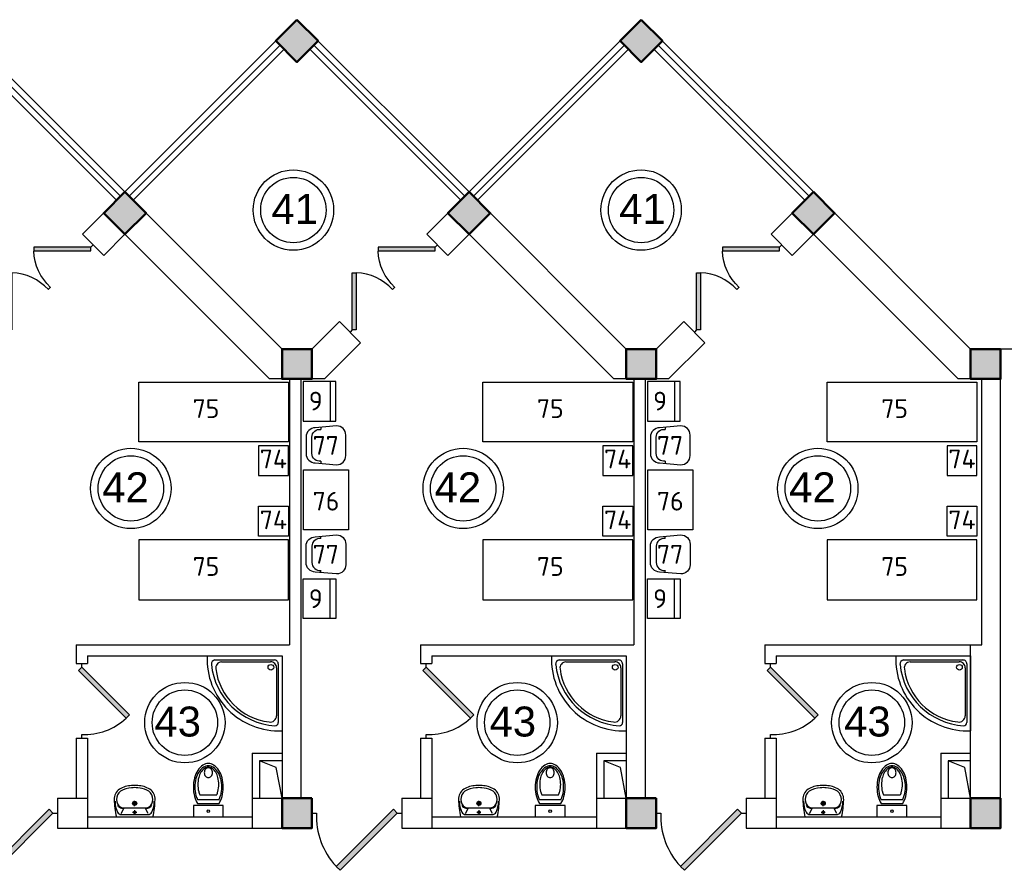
# Model space of a CAD drawing. Header units: millimetres. Extents: x 151654 to 877351, y 70322 to 154322.
# Tile 49 of 173: x 235067 to 248222, y 133974 to 145338. Entities that reach past the tile are written whole.
import ezdxf

# ---------------------------------------------------------------- set-up
doc = ezdxf.new("R2010")
doc.units = ezdxf.units.MM
doc.layers.add('kolonn', color=7, linetype='Continuous')
doc.layers.add('su', color=7, linetype='Continuous')
doc.layers.add('технологич.о', color=152, linetype='Continuous', lineweight=30)
doc.layers.add('ТХ', color=152, linetype='Continuous', lineweight=30)
doc.styles.add('GOST', font='isocpeur.ttf')
doc.styles.get("Standard").update_dxf_attribs({"font": 'arial.ttf'})

# ---------------------------------------------------------------- blocks, each defined once
blk = doc.blocks.new('ghsdd')
at = {"ltscale": 50, "true_color": 0x757575}
h = blk.add_hatch(color=8, dxfattribs=at)
h.paths.add_polyline_path([(0, 200), (-200, 200), (-200, 0), (0, 0)])
h.paths.add_polyline_path([(200, 0), (200, 200), (0, 200), (0, 0)])
h.paths.add_polyline_path([(0, 0), (-200, 0), (-200, -200), (0, -200)])
h.paths.add_polyline_path([(0, 0), (0, -200), (200, -200), (200, 0)])
at = {"lineweight": 50, "ltscale": 50}
blk.add_lwpolyline([(200, 200), (200, -200), (-200, -200), (-200, 200), (200, 200)], dxfattribs=at)
blk = doc.blocks.new('jfgjhsdf')
blk.add_hatch(color=1).paths.add_polyline_path([(-593, 731), (-637, 687), (0, 50), (44, 94)])
at = {"color": 1}
for p, q in [((0, 1000), (0, 950)), ((0, 50), (0, 0))]:
    blk.add_line(p, q, dxfattribs=at)
blk.add_lwpolyline([(0, 50), (-637, 687), (-593, 731), (44, 94), (0, 50)], dxfattribs=at)
blk.add_arc((-33, 130), 821, 87.662, 132.9147, dxfattribs=at)
blk = doc.blocks.new('Podd_igl_as100x100')
for p, q in [((0, 1000), (0, 0)), ((-80, 808), (-80, 153)), ((-54, 897), (-54, 104)), ((0, 0), (-1000, 0)), ((-106, 50), (-891, 50)), ((-158, 74), (-799, 73))]:
    blk.add_line(p, q)
blk.add_circle((-152, 149), 37.8)
for centre, radius, start, end in [((-42, 42), 959, 87.5145, 182.4855), ((-22, 34), 914, 95.7508, 176.1666), ((-109, 889), 55.4, 7.9715, 94.7418), ((-67, 71), 821, 97.4497, 172.9032), ((-160, 806), 80.2, 1.4931, 100.036), ((-799, 157), 84.3, 169.7158, 269.999), ((-155, 149), 75.6, 267.8648, 3.2153), ((-891, 93), 43.1, 176.352, 270.7469), ((-107, 102), 52.6, 270.31, 1.996)]:
    blk.add_arc(centre, radius, start, end)
blk = doc.blocks.new('UM_8')
for p, q in [((244, 0), (-244, 0)), ((-182, -45), (-146, -110)), ((175, -30), (-175, -30)), ((142, -120), (-132, -120)), ((27, -61), (-27, -61)), ((0, -88), (0, -34)), ((182, -45), (146, -110)), ((35, -180), (-35, -180)), ((0, -145), (0, -215))]:
    blk.add_line(p, q)
for centre, radius in [((0, -61), 17), ((0, -180), 27), ((0, -180), 17)]:
    blk.add_circle(centre, radius)
for centre, radius, start, end in [((-244, 0), 0.5, 90, 167.3206), ((244, 0), 0.5, 12.6794, 90), ((894, -257), 1167, 167.3206, 178.6525), ((68, -206), 330, 154.5977, 180.3349), ((-175, -90), 60, 90, 154.5977), ((-139, -232), 123, 98.7111, 129.9424), ((-139, -232), 113, 86.1548, 129.9424), ((139, -232), 113, 50.0576, 93.8452), ((139, -232), 123, 50.0576, 81.2889), ((175, -90), 60, 25.4023, 90), ((-68, -206), 330, 359.6651, 25.4023), ((-894, -257), 1167, 1.3475, 12.6794), ((-104, -234), 169, 178.312, 234.1043), ((-273, -229), 0.5, 358.312, 358.6525), ((-104, -233), 138, 141.0504, 245.2718), ((-104, -233), 148, 141.0504, 147.7493), ((104, -233), 138, 294.7282, 38.9496), ((104, -234), 169, 305.8957, 1.688), ((104, -233), 148, 32.2507, 38.9496), ((273, -229), 0.5, 181.3475, 181.688), ((-27, -71), 347, 239.6448, 267.5368), ((-27, -71), 317, 244.8898, 267.5368), ((0, 80), 470, 265.1692, 274.8308), ((27, -71), 317, 272.4632, 300.3552), ((27, -71), 347, 272.4632, 300.3552), ((0, 80), 500, 265.1692, 274.8308)]:
    blk.add_arc(centre, radius, start, end)
blk = doc.blocks.new('UniTAZZ_3')
for p, q in [((-230, -144), (-230, 144)), ((-178, -144), (-178, 144)), ((-152, 200), (-152, -200)), ((0, 200), (-152, 200)), ((0, -200), (0, 200)), ((-293, -112), (-293, 112)), ((-152, -200), (0, -200))]:
    blk.add_line(p, q)
blk.add_circle((-76, 0), 17)
for centre, radius, start, end in [((-493, -57), 235, 122.5078, 146.9765), ((-435, -148), 343, 104.7867, 122.5078), ((-433, -133), 308, 104.7867, 122.5078), ((-432, -238), 378, 90, 104.1209), ((-397, -291), 491, 90, 104.7867), ((-399, -261), 441, 90, 104.7867), ((-432, -238), 378, 75.8791, 90), ((-399, -261), 441, 75.2133, 90), ((-397, -291), 491, 75.2133, 90), ((-365, -133), 308, 63.9053, 75.2133), ((-359, -148), 343, 58.1489, 75.2133), ((-581, 0), 131, 146.9765, 180), ((-581, 0), 131, 180, 213.0235), ((-564, 0), 117, 146.9765, 180), ((-575, 0), 87.7, 145.7058, 180), ((-575, 0), 87.7, 180, 214.2942), ((-485, -51), 211, 122.5078, 146.9765), ((-610, 0), 46, 153.6325, 180), ((-610, 0), 46, 180, 206.3675), ((-600, -5), 56.5, 129.8827, 153.6325), ((-507, -46), 170, 121.2723, 145.7058), ((-594, -12), 66, 109.092, 129.8827), ((-590, -23), 78.1, 90, 109.092), ((-462, -121), 257, 104.1209, 121.2723), ((-590, -23), 78.1, 70.908, 90), ((-586, -12), 66, 50.1173, 70.908), ((-580, -5), 56.5, 26.3675, 50.1173), ((-571, 0), 46, 0, 26.3675), ((-571, 0), 46, 333.6325, 0), ((-403, -121), 257, 64.7964, 75.8791), ((-493, 57), 235, 213.0235, 237.4922), ((-564, 0), 117, 180, 213.0235), ((-485, 51), 211, 213.0235, 237.4922), ((-600, 5), 56.5, 206.3675, 230.1173), ((-507, 47), 170, 214.2942, 238.7277), ((-594, 12), 66, 230.1173, 250.908), ((-590, 24), 78.1, 250.908, 270), ((-433, 132), 308, 237.4922, 255.2133), ((-462, 121), 257, 238.7277, 255.8791), ((-590, 24), 78.1, 270, 289.092), ((-586, 12), 66, 289.092, 309.8827), ((-580, 5), 56.5, 309.8827, 333.6325), ((-432, 238), 378, 255.8791, 270), ((-432, 238), 378, 270, 284.1209), ((-403, 121), 257, 284.1209, 295.2036), ((-435, 148), 343, 237.4922, 255.2133), ((-397, 291), 491, 255.2133, 270), ((-399, 261), 441, 255.2133, 270), ((-399, 261), 441, 270, 284.7867), ((-397, 291), 491, 270, 284.7867), ((-365, 132), 308, 284.7867, 296.0947), ((-359, 148), 343, 284.7867, 301.8511)]:
    blk.add_arc(centre, radius, start, end)
blk = doc.blocks.new('A$Ca3148104')
at = {"layer": 'ТХ', "ltscale": 10000}
for p, q in [((-198, 241), (-198, 212)), ((-77, -109), (-77, 110)), ((-198, -212), (-198, -241))]:
    blk.add_line(p, q, dxfattribs=at)
blk.add_lwpolyline([(0, 0), (0, -111, -0.414214), (-123, -234), (-407, -260, -0.414214), (-531, -137), (-531, 0), (-531, 137, -0.414214), (-407, 261), (-123, 235, -0.414214), (0, 111)], format="xyb", close=True, dxfattribs=at)
blk.add_lwpolyline([(0, 0), (0, -111, -0.414214), (-123, -234), (-407, -260, -0.414214), (-531, -137), (-531, 0), (-531, 137, -0.414214), (-407, 261), (-123, 235, -0.414214), (0, 111)], format="xyb", close=True, dxfattribs=at)
for centre, start, end in [((-184, 107), 1.5461, 97.8479), ((-184, 107), 1.5461, 97.8479), ((-184, -106), 262.1321, 358.4339), ((-184, -106), 262.1321, 358.4339)]:
    blk.add_arc(centre, 107, start, end, dxfattribs=at)

msp = doc.modelspace()

# ---------------------------------------------------------------- linework, layer by layer
for p, q in [((236472.2, 143038.4), (234172.2, 145338.4)), ((236472.2, 143038.4), (238772.2, 145338.4)), ((241072.2, 143038.4), (238772.2, 145338.4)), ((241072.2, 143038.4), (243372.2, 145338.4)), ((245672.2, 143038.4), (243372.2, 145338.4))]:
    msp.add_line(p, q)
at = {"color": 1}
for p, q in [((236415.6, 142981.8), (234398.5, 144999)), ((236528.8, 142981.8), (238545.9, 144999)), ((241015.6, 142981.8), (238998.5, 144999)), ((241128.8, 142981.8), (243145.9, 144999)), ((245615.6, 142981.8), (243598.5, 144999)), ((236359.1, 142925.3), (234341.9, 144942.4)), ((236585.3, 142925.3), (238602.5, 144942.4)), ((240959.1, 142925.3), (238941.9, 144942.4)), ((241185.3, 142925.3), (243202.5, 144942.4)), ((245559.1, 142925.3), (243541.9, 144942.4))]:
    msp.add_line(p, q, dxfattribs=at)
at = {"lineweight": 30}
for p, q in [((235906.5, 142472.7), (236472.2, 143038.4)), ((238572.2, 140938.4), (236472.2, 143038.4)), ((240506.5, 142472.7), (241072.2, 143038.4)), ((243172.2, 140938.4), (241072.2, 143038.4)), ((245106.5, 142472.7), (245672.2, 143038.4)), ((247772.2, 140938.4), (245672.2, 143038.4)), ((236189.4, 142189.9), (235906.5, 142472.7)), ((236189.4, 142189.9), (236472.2, 142472.7)), ((238406.5, 140538.4), (236472.2, 142472.7)), ((240789.4, 142189.9), (240506.5, 142472.7)), ((240789.4, 142189.9), (241072.2, 142472.7)), ((243006.5, 140538.4), (241072.2, 142472.7)), ((245389.4, 142189.9), (245106.5, 142472.7)), ((245389.4, 142189.9), (245672.2, 142472.7)), ((247606.5, 140538.4), (245672.2, 142472.7)), ((238972.2, 140938.4), (239339.8, 141306)), ((239622.6, 141023.1), (239339.8, 141306)), ((243572.2, 140938.4), (243939.8, 141306)), ((244222.6, 141023.1), (243939.8, 141306)), ((239137.9, 140538.4), (239622.6, 141023.1)), ((243737.9, 140538.4), (244222.6, 141023.1)), ((238972.2, 140938.4), (238572.2, 140938.4)), ((243572.2, 140938.4), (243172.2, 140938.4)), ((249772.2, 140938.4), (247772.2, 140938.4)), ((248172.2, 134538.4), (248172.2, 140938.4)), ((239137.9, 140538.4), (238406.5, 140538.4)), ((238672.2, 140538.4), (238672.2, 136988.4)), ((238822.2, 140538.4), (238822.2, 134938.4)), ((243737.9, 140538.4), (243006.5, 140538.4)), ((243272.2, 140538.4), (243272.2, 136988.4)), ((243422.2, 140538.4), (243422.2, 134938.4)), ((247922.2, 140538.4), (247606.5, 140538.4)), ((247922.2, 136988.4), (247922.2, 140538.4)), ((235822.2, 136988.4), (235822.2, 136738.4)), ((235822.2, 136988.4), (238672.2, 136988.4)), ((240422.2, 136988.4), (240422.2, 136738.4)), ((240422.2, 136988.4), (243272.2, 136988.4)), ((245022.2, 136988.4), (245022.2, 136738.4)), ((245022.2, 136988.4), (247922.2, 136988.4)), ((247772.2, 134938.4), (247772.2, 136988.4)), ((235972.2, 136838.4), (235972.2, 136738.4)), ((235972.2, 136838.4), (238572.2, 136838.4)), ((238572.2, 136838.4), (238572.2, 134938.4)), ((240572.2, 136838.4), (240572.2, 136738.4)), ((240572.2, 136838.4), (243172.2, 136838.4)), ((243172.2, 136838.4), (243172.2, 134938.4)), ((245172.2, 136838.4), (245172.2, 136738.4)), ((245172.2, 136838.4), (247772.2, 136838.4)), ((235822.2, 136738.4), (235972.2, 136738.4)), ((240422.2, 136738.4), (240572.2, 136738.4)), ((245022.2, 136738.4), (245172.2, 136738.4)), ((235822.2, 135738.4), (235972.2, 135738.4)), ((235822.2, 135738.4), (235822.2, 134938.4)), ((235972.2, 135738.4), (235972.2, 134538.4)), ((240422.2, 135738.4), (240572.2, 135738.4)), ((240422.2, 135738.4), (240422.2, 134938.4)), ((240572.2, 135738.4), (240572.2, 134538.4)), ((245022.2, 135738.4), (245022.2, 134938.4)), ((245022.2, 135738.4), (245172.2, 135738.4)), ((245172.2, 135738.4), (245172.2, 134538.4)), ((238172.2, 135538.4), (238172.2, 134538.4)), ((238172.2, 135538.4), (238572.2, 135538.4)), ((242772.2, 135538.4), (242772.2, 134538.4)), ((242772.2, 135538.4), (243172.2, 135538.4)), ((247372.2, 135538.4), (247772.2, 135538.4)), ((247372.2, 135538.4), (247372.2, 134538.4)), ((238572.2, 135438.4), (238272.2, 135438.4)), ((238272.2, 135438.4), (238272.2, 134938.4)), ((243172.2, 135438.4), (242872.2, 135438.4)), ((242872.2, 135438.4), (242872.2, 134938.4)), ((247772.2, 135438.4), (247472.2, 135438.4)), ((247472.2, 135438.4), (247472.2, 134938.4)), ((235572.2, 134938.4), (235572.2, 134538.4)), ((235572.2, 134938.4), (235972.2, 134938.4)), ((238172.2, 134938.4), (238972.2, 134938.4)), ((238972.2, 134938.4), (238972.2, 134538.4)), ((240172.2, 134938.4), (240172.2, 134538.4)), ((240172.2, 134938.4), (240572.2, 134938.4)), ((242772.2, 134938.4), (243572.2, 134938.4)), ((243572.2, 134938.4), (243572.2, 134538.4)), ((244772.2, 134938.4), (245172.2, 134938.4)), ((244772.2, 134938.4), (244772.2, 134538.4)), ((247372.2, 134938.4), (247772.2, 134938.4)), ((235972.2, 134688.4), (238172.2, 134688.4)), ((240572.2, 134688.4), (242772.2, 134688.4)), ((245172.2, 134688.4), (247372.2, 134688.4)), ((235572.2, 134538.4), (238972.2, 134538.4)), ((240172.2, 134538.4), (243572.2, 134538.4)), ((244772.2, 134538.4), (248172.2, 134538.4))]:
    msp.add_line(p, q, dxfattribs=at)
for points in [[(239055, 145055.5), (238772.2, 145338.4), (238489.4, 145055.5), (238772.2, 144772.7)], [(243655, 145055.5), (243372.2, 145338.4), (243089.4, 145055.5), (243372.2, 144772.7)]]:
    msp.add_lwpolyline(points, close=True, dxfattribs=at)
for points in [[(238572.2, 134938.4), (238493.1, 135347), (238272.2, 135438.4)], [(243172.2, 134938.4), (243093.1, 135347), (242872.2, 135438.4)], [(247772.2, 134938.4), (247693.1, 135347), (247472.2, 135438.4)]]:
    msp.add_lwpolyline(points)
at = {"color": 1}
for centre, radius in [((238723.9, 142795.3), 537), ((243369.4, 142795.3), 537), ((238723.9, 142795.3), 437), ((243369.4, 142795.3), 437), ((236552.5, 139076.3), 537), ((240992.8, 139076.3), 537), ((245730.3, 139076.3), 537), ((236552.5, 139076.3), 437), ((240992.8, 139076.3), 437), ((245730.3, 139076.3), 437), ((237274.3, 135946.9), 537), ((241714.6, 135946.9), 537), ((246452.1, 135946.9), 537), ((237274.3, 135946.9), 437), ((241714.6, 135946.9), 437), ((246452.1, 135946.9), 437)]:
    msp.add_circle(centre, radius, dxfattribs=at)
at = {"layer": 'технологич.о', "ltscale": 2}
for points in [[(239293.1, 139975.7), (239293.1, 140505.7), (238853.1, 140505.7), (238853.1, 139975.7)], [(239293.1, 139975.7), (239293.1, 140505.7), (239215.9, 140505.7), (239215.9, 139975.7)], [(243893.1, 139975.7), (243893.1, 140505.7), (243453.1, 140505.7), (243453.1, 139975.7)], [(243893.1, 139975.7), (243893.1, 140505.7), (243815.9, 140505.7), (243815.9, 139975.7)], [(239293.1, 137870.4), (239293.1, 137340.4), (238853.1, 137340.4), (238853.1, 137870.4)], [(239293.1, 137870.4), (239293.1, 137340.4), (239215.9, 137340.4), (239215.9, 137870.4)], [(243893.1, 137870.4), (243893.1, 137340.4), (243453.1, 137340.4), (243453.1, 137870.4)], [(243893.1, 137870.4), (243893.1, 137340.4), (243815.9, 137340.4), (243815.9, 137870.4)]]:
    msp.add_lwpolyline(points, close=True, dxfattribs=at)
at = {"layer": 'ТХ', "ltscale": 10000}
for points in [[(238657.3, 139696.7), (236657.3, 139696.7), (236657.3, 140496.7), (238657.3, 140496.7)], [(243257.3, 139696.7), (241257.3, 139696.7), (241257.3, 140496.7), (243257.3, 140496.7)], [(247857.3, 139696.7), (245857.3, 139696.7), (245857.3, 140496.7), (247857.3, 140496.7)], [(238657.3, 139646.7), (238257.3, 139646.7), (238257.3, 139246.7), (238657.3, 139246.7)], [(243257.3, 139646.7), (242857.3, 139646.7), (242857.3, 139246.7), (243257.3, 139246.7)], [(247857.3, 139646.7), (247457.3, 139646.7), (247457.3, 139246.7), (247857.3, 139246.7)], [(238860.4, 139323), (239460.4, 139323), (239460.4, 138523), (238860.4, 138523)], [(243460.4, 139323), (244060.4, 139323), (244060.4, 138523), (243460.4, 138523)], [(238657.3, 138438.4), (238257.3, 138438.4), (238257.3, 138838.4), (238657.3, 138838.4)], [(243257.3, 138438.4), (242857.3, 138438.4), (242857.3, 138838.4), (243257.3, 138838.4)], [(247857.3, 138438.4), (247457.3, 138438.4), (247457.3, 138838.4), (247857.3, 138838.4)], [(238657.3, 138388.4), (236657.3, 138388.4), (236657.3, 137588.4), (238657.3, 137588.4)], [(243257.3, 138388.4), (241257.3, 138388.4), (241257.3, 137588.4), (243257.3, 137588.4)], [(247857.3, 138388.4), (245857.3, 138388.4), (245857.3, 137588.4), (247857.3, 137588.4)]]:
    msp.add_lwpolyline(points, close=True, dxfattribs=at)

# ---------------------------------------------------------------- block references
for p, xscale, yscale, zscale, rotation in [((236047.9, 142331.3), -0.8461538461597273, 0.8461538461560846, 0.8461538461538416, 134.9999999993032), ((240647.9, 142331.3), -0.8461538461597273, 0.8461538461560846, 0.8461538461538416, 134.9999999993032), ((245247.9, 142331.3), -0.8461538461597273, 0.8461538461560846, 0.8461538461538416, 134.9999999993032), ((234881.2, 141164.6), 0.846153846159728, 0.846153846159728, 0.846153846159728, 314.9999999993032), ((239481.2, 141164.6), 0.846153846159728, 0.846153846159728, 0.846153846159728, 314.9999999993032), ((244081.2, 141164.6), 0.846153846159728, 0.846153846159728, 0.846153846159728, 314.9999999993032), ((235572.2, 134738.4), 1.200000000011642, 1.200000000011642, 1.200000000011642, 90), ((240172.2, 134738.4), 1.200000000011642, 1.200000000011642, 1.200000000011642, 90), ((244772.2, 134738.4), 1.200000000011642, 1.200000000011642, 1.200000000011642, 90)]:
    msp.add_blockref('jfgjhsdf', p, dxfattribs=dict(xscale=xscale, yscale=yscale, zscale=zscale, rotation=rotation))
at = {"rotation": 180}
for p in [(235897.2, 136738.4), (240497.2, 136738.4), (245097.2, 136738.4)]:
    msp.add_blockref('jfgjhsdf', p, dxfattribs=at)
at = {"layer": 'kolonn', "rotation": 45}
for p in [(238772.2, 145055.5), (243372.2, 145055.5), (236472.2, 142755.5), (241072.2, 142755.5), (245672.2, 142755.5)]:
    msp.add_blockref('ghsdd', p, dxfattribs=at)
at = {"layer": 'kolonn'}
for p in [(238772.2, 140738.4), (243372.2, 140738.4), (247972.2, 140738.4), (238772.2, 134738.4), (243372.2, 134738.4), (247972.2, 134738.4)]:
    msp.add_blockref('ghsdd', p, dxfattribs=at)
at = {"layer": 'su'}
for name, p, rotation in [('Podd_igl_as100x100', (238572.2, 136838.4), 90), ('Podd_igl_as100x100', (243172.2, 136838.4), 90), ('Podd_igl_as100x100', (247772.2, 136838.4), 90), ('UniTAZZ_3', (237587.4, 134688.4), 270), ('UniTAZZ_3', (242155, 134688.4), 270), ('UniTAZZ_3', (246721, 134688.4), 270), ('UM_8', (236603.3, 134688.4), 180), ('UM_8', (241203.3, 134688.4), 180), ('UM_8', (245803.3, 134688.4), 180)]:
    msp.add_blockref(name, p, dxfattribs=dict(at, rotation=rotation))
at = {"layer": 'ТХ', "ltscale": 10000, "xscale": -1}
for p in [(238893.6, 139651.5), (243493.6, 139651.5)]:
    msp.add_blockref('A$Ca3148104', p, dxfattribs=at)
at = {"layer": 'ТХ', "ltscale": 10000, "rotation": 180}
for p in [(238893.6, 138194.6), (243493.6, 138194.6)]:
    msp.add_blockref('A$Ca3148104', p, dxfattribs=at)

# ---------------------------------------------------------------- texts
at = {"color": 1}
for s, p in [('41', (238430.8, 142610.1)), ('41', (243076.3, 142610.1)), ('42', (236170.2, 138891.1)), ('42', (240610.5, 138891.1)), ('42', (245348, 138891.1)), ('43', (236868, 135761.8)), ('43', (241345.1, 135761.8)), ('43', (246082.6, 135761.8))]:
    msp.add_text(s, height=400, dxfattribs=at).set_placement(p)
at = {"style": 'GOST'}
for s, p in [('9', (238930.3, 140117.9, 11.2)), ('9', (243530.3, 140117.9, 11.2)), ('75', (237378, 140017.4)), ('75', (241978, 140017.4)), ('75', (246578, 140017.4)), ('77', (238981.9, 139525.8)), ('77', (243581.9, 139525.8)), ('74', (238275.5, 139344.4)), ('74', (242875.5, 139344.4)), ('74', (247475.5, 139344.4)), ('76', (238981.9, 138780.5)), ('76', (243581.9, 138780.5)), ('74', (238275.5, 138531.1)), ('74', (242875.5, 138531.1)), ('74', (247475.5, 138531.1)), ('77', (238981.9, 138070.2)), ('77', (243581.9, 138070.2)), ('75', (237378, 137908.1)), ('75', (241978, 137908.1)), ('75', (246578, 137908.1)), ('9', (238930.3, 137478.2, 11.2)), ('9', (243530.3, 137478.2, 11.2))]:
    msp.add_text(s, height=250, dxfattribs=at).set_placement(p)

doc.saveas('drawing.dxf')
